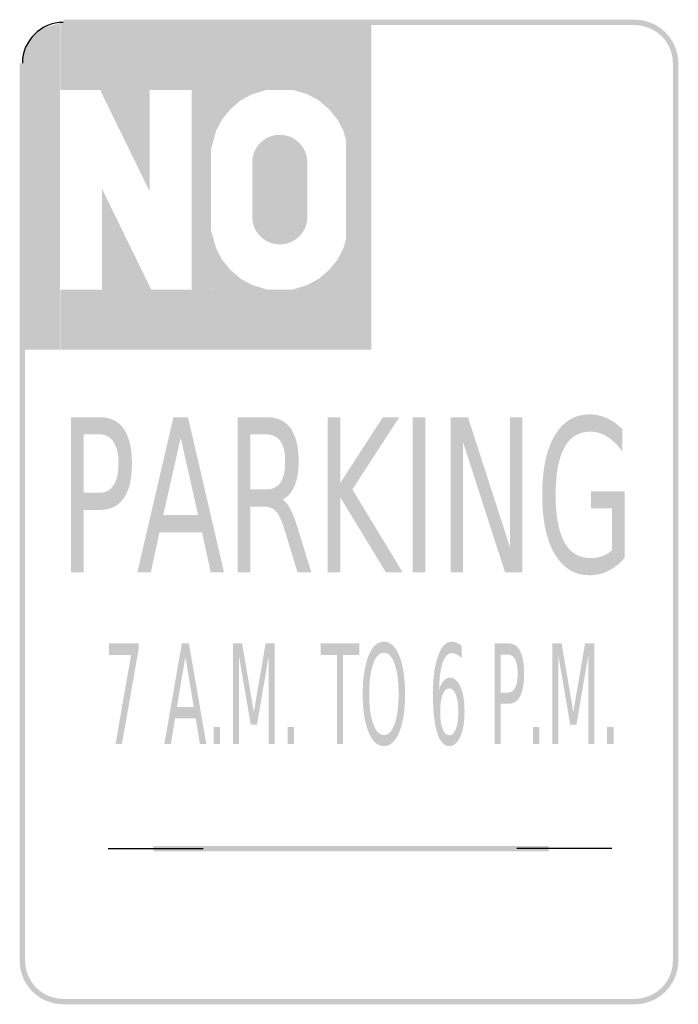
# Model space of a CAD drawing. Header units: inches. Extents: x -6 to 6, y -9 to 9.
import ezdxf

# ---------------------------------------------------------------- set-up
doc = ezdxf.new("R2010")
doc.units = ezdxf.units.IN
doc.header["$MEASUREMENT"] = 0

msp = doc.modelspace()

# ---------------------------------------------------------------- hatches: boundary and pattern name
for points in [[(-5.941, 8.315), (-5.265, 8.914), (-5.593, 8.817), (-5.817, 8.607), (-5.941, 8.315)], [(-5.94, 8.323), (-5.94, 2.962), (-5.267, 2.962), (-5.267, 8.91), (-5.94, 8.323)], [(-5.261, 7.693), (0.408, 7.693), (0.408, 8.918), (-5.261, 8.918), (-5.261, 7.693)], [(-5.207, 8.876), (5.207, 8.876), (5.207, 8.975), (-5.207, 8.975), (-5.207, 8.876)], [(6, 8.182), (5.996, 8.26), (5.985, 8.337), (5.966, 8.412), (5.94, 8.485), (5.906, 8.556), (5.866, 8.623), (5.82, 8.685), (5.768, 8.743), (5.71, 8.795), (5.647, 8.841), (5.581, 8.882), (5.51, 8.915), (5.437, 8.941), (5.361, 8.96), (5.284, 8.971), (5.207, 8.975), (5.207, 8.876), (5.275, 8.873), (5.342, 8.863), (5.408, 8.846), (5.472, 8.823), (5.534, 8.794), (5.592, 8.759), (5.647, 8.718), (5.698, 8.673), (5.743, 8.622), (5.784, 8.567), (5.819, 8.509), (5.848, 8.447), (5.871, 8.383), (5.888, 8.317), (5.898, 8.25), (5.901, 8.182), (6, 8.182)], [(-5.901, -8.182), (-5.901, 8.182), (-6, 8.182), (-6, -8.182), (-5.901, -8.182)], [(5.901, 8.182), (5.901, -8.182), (6, -8.182), (6, 8.182), (5.901, 8.182)], [(-3.635, 7.728), (-3.635, 5.85), (-4.532, 7.689), (-3.635, 7.728)], [(-1.825, 7.717), (-1.775, 7.612), (-1.397, 7.73), (-1.825, 7.717)], [(-0.698, 7.717), (-0.748, 7.612), (-1.126, 7.73), (-0.698, 7.717)], [(-2.869, 7.699), (-2.869, 4.036), (-2.514, 4.036), (-2.514, 7.699), (-2.869, 7.699)], [(-2.528, 7.696), (-2.143, 7.363), (-2.314, 7.154), (-2.528, 7.263), (-2.528, 7.696)], [(-2.527, 7.697), (-2.183, 7.321), (-1.979, 7.499), (-2.094, 7.71), (-2.527, 7.697)], [(-2.094, 7.71), (-1.979, 7.499), (-1.775, 7.612), (-1.825, 7.717), (-2.094, 7.71)], [(-0.429, 7.71), (-0.544, 7.499), (-0.748, 7.612), (-0.698, 7.717), (-0.429, 7.71)], [(0.004, 7.697), (-0.34, 7.321), (-0.544, 7.499), (-0.429, 7.71), (0.004, 7.697)], [(0.005, 7.696), (-0.38, 7.363), (-0.209, 7.154), (0.005, 7.263), (0.005, 7.696)], [(-0.053, 7.699), (-0.053, 4.036), (0.406, 4.036), (0.406, 7.699), (-0.053, 7.699)], [(-2.528, 7.263), (-2.314, 7.154), (-2.422, 6.947), (-2.528, 6.994), (-2.528, 7.263)], [(0.005, 7.263), (-0.209, 7.154), (-0.101, 6.947), (0.005, 6.994), (0.005, 7.263)], [(-2.528, 6.994), (-2.422, 6.947), (-2.528, 6.566), (-2.528, 6.994)], [(-0.759, 6.374), (-0.762, 6.423), (-0.769, 6.472), (-0.781, 6.52), (-0.798, 6.566), (-0.819, 6.611), (-0.844, 6.653), (-0.873, 6.693), (-0.906, 6.729), (-0.943, 6.762), (-0.983, 6.792), (-1.025, 6.817), (-1.069, 6.838), (-1.116, 6.855), (-1.164, 6.867), (-1.212, 6.874), (-1.261, 6.876), (-1.311, 6.874), (-1.359, 6.867), (-1.407, 6.855), (-1.454, 6.838), (-1.498, 6.817), (-1.54, 6.792), (-1.58, 6.762), (-1.616, 6.729), (-1.65, 6.693), (-1.679, 6.653), (-1.704, 6.611), (-1.725, 6.566), (-1.742, 6.52), (-1.754, 6.472), (-1.761, 6.423), (-1.764, 6.374), (-1.261, 6.374), (-0.759, 6.374)], [(0.005, 6.994), (-0.101, 6.947), (0.005, 6.566), (0.005, 6.994)], [(-1.764, 6.374), (-1.764, 5.381), (-0.759, 5.381), (-0.759, 6.374), (-1.764, 6.374)], [(-4.498, 4.01), (-4.498, 5.888), (-3.601, 4.049), (-4.498, 4.01)], [(-1.764, 5.381), (-1.761, 5.331), (-1.754, 5.283), (-1.742, 5.235), (-1.725, 5.188), (-1.704, 5.144), (-1.679, 5.102), (-1.65, 5.062), (-1.616, 5.026), (-1.58, 4.993), (-1.54, 4.963), (-1.498, 4.938), (-1.454, 4.917), (-1.407, 4.9), (-1.359, 4.888), (-1.311, 4.881), (-1.261, 4.879), (-1.212, 4.881), (-1.164, 4.888), (-1.116, 4.9), (-1.069, 4.917), (-1.025, 4.938), (-0.983, 4.963), (-0.943, 4.993), (-0.906, 5.026), (-0.873, 5.062), (-0.844, 5.102), (-0.819, 5.144), (-0.798, 5.188), (-0.781, 5.235), (-0.769, 5.283), (-0.762, 5.331), (-0.759, 5.381), (-1.261, 5.381), (-1.764, 5.381)], [(-2.528, 4.761), (-2.422, 4.808), (-2.528, 5.189), (-2.528, 4.761)], [(0.005, 4.761), (-0.101, 4.808), (0.005, 5.189), (0.005, 4.761)], [(-2.528, 4.492), (-2.314, 4.601), (-2.422, 4.808), (-2.528, 4.761), (-2.528, 4.492)], [(0.005, 4.492), (-0.209, 4.601), (-0.101, 4.808), (0.005, 4.761), (0.005, 4.492)], [(-2.528, 4.059), (-2.143, 4.392), (-2.314, 4.601), (-2.528, 4.492), (-2.528, 4.059)], [(0.005, 4.059), (-0.38, 4.392), (-0.209, 4.601), (0.005, 4.492), (0.005, 4.059)], [(-2.527, 4.058), (-2.183, 4.433), (-1.979, 4.256), (-2.094, 4.045), (-2.527, 4.058)], [(0.004, 4.058), (-0.34, 4.433), (-0.544, 4.256), (-0.429, 4.045), (0.004, 4.058)], [(-2.094, 4.045), (-1.979, 4.256), (-1.775, 4.142), (-1.825, 4.038), (-2.094, 4.045)], [(-1.825, 4.038), (-1.775, 4.142), (-1.397, 4.025), (-1.825, 4.038)], [(-0.698, 4.038), (-0.748, 4.142), (-1.126, 4.025), (-0.698, 4.038)], [(-0.429, 4.045), (-0.544, 4.256), (-0.748, 4.142), (-0.698, 4.038), (-0.429, 4.045)], [(-5.261, 2.962), (0.408, 2.962), (0.408, 4.056), (-5.261, 4.056), (-5.261, 2.962)], [(-0.389, 1.728), (-0.156, 1.728), (-0.156, 0.534), (0.617, 1.728), (0.916, 1.728), (0.062, 0.411), (0.977, -1.098), (0.671, -1.098), (-0.156, 0.263), (-0.156, -1.098), (-0.389, -1.098), (-0.389, 1.728)], [(1.159, 1.728), (1.392, 1.728), (1.392, -1.098), (1.159, -1.098), (1.159, 1.728)], [(1.854, 1.728), (2.168, 1.728), (2.931, -0.636), (2.931, 1.728), (3.157, 1.728), (3.157, -1.098), (2.843, -1.098), (2.08, 1.266), (2.08, -1.098), (1.854, -1.098), (1.854, 1.728)], [(-4.371, -2.397), (-3.834, -2.397), (-3.834, -2.503), (-4.137, -4.232), (-4.254, -4.232), (-3.97, -2.606), (-4.371, -2.606), (-4.371, -2.397)], [(-2.115, -2.397), (-1.947, -2.397), (-1.734, -3.646), (-1.52, -2.397), (-1.352, -2.397), (-1.352, -4.232), (-1.462, -4.232), (-1.462, -2.621), (-1.677, -3.879), (-1.79, -3.879), (-2.006, -2.621), (-2.006, -4.232), (-2.115, -4.232), (-2.115, -2.397)], [(-0.516, -2.397), (0.19, -2.397), (0.19, -2.606), (-0.107, -2.606), (-0.107, -4.232), (-0.22, -4.232), (-0.22, -2.606), (-0.516, -2.606), (-0.516, -2.397)], [(3.706, -2.397), (3.874, -2.397), (4.087, -3.646), (4.301, -2.397), (4.469, -2.397), (4.469, -4.232), (4.359, -4.232), (4.359, -2.621), (4.144, -3.879), (4.031, -3.879), (3.815, -2.621), (3.815, -4.232), (3.706, -4.232), (3.706, -2.397)], [(-2.468, -3.92), (-2.35, -3.92), (-2.35, -4.232), (-2.468, -4.232), (-2.468, -3.92)], [(-1.118, -3.92), (-1, -3.92), (-1, -4.232), (-1.118, -4.232), (-1.118, -3.92)], [(3.352, -3.92), (3.47, -3.92), (3.47, -4.232), (3.352, -4.232), (3.352, -3.92)], [(4.703, -3.92), (4.821, -3.92), (4.821, -4.232), (4.703, -4.232), (4.703, -3.92)], [(-3.564, -6.186), (3.639, -6.186), (3.639, -6.087), (-3.564, -6.087), (-3.564, -6.186)], [(-6, -8.182), (-5.996, -8.26), (-5.985, -8.337), (-5.966, -8.412), (-5.94, -8.485), (-5.906, -8.556), (-5.866, -8.623), (-5.82, -8.685), (-5.768, -8.743), (-5.71, -8.795), (-5.647, -8.842), (-5.581, -8.882), (-5.51, -8.915), (-5.437, -8.941), (-5.361, -8.96), (-5.284, -8.971), (-5.207, -8.975), (-5.207, -8.876), (-5.275, -8.873), (-5.342, -8.863), (-5.408, -8.846), (-5.472, -8.823), (-5.534, -8.794), (-5.592, -8.759), (-5.647, -8.718), (-5.697, -8.673), (-5.743, -8.622), (-5.784, -8.568), (-5.819, -8.509), (-5.848, -8.447), (-5.871, -8.383), (-5.887, -8.317), (-5.897, -8.25), (-5.901, -8.182), (-6, -8.182)], [(5.207, -8.975), (5.284, -8.971), (5.361, -8.96), (5.437, -8.941), (5.51, -8.915), (5.581, -8.882), (5.647, -8.842), (5.71, -8.795), (5.768, -8.743), (5.82, -8.685), (5.866, -8.623), (5.906, -8.556), (5.94, -8.485), (5.966, -8.412), (5.985, -8.337), (5.996, -8.26), (6, -8.182), (5.901, -8.182), (5.898, -8.25), (5.888, -8.317), (5.871, -8.383), (5.848, -8.447), (5.819, -8.509), (5.784, -8.568), (5.743, -8.622), (5.698, -8.673), (5.647, -8.718), (5.592, -8.759), (5.534, -8.794), (5.472, -8.823), (5.408, -8.846), (5.342, -8.863), (5.275, -8.873), (5.207, -8.876), (5.207, -8.975)], [(5.207, -8.876), (-5.207, -8.876), (-5.207, -8.975), (5.207, -8.975), (5.207, -8.876)]]:
    msp.add_hatch(color=7).paths.add_polyline_path(points)
h = msp.add_hatch(color=7)
edge = h.paths.add_edge_path()
edge.add_line((-5.066, 1.728), (-4.54, 1.728))
edge.add_spline(control_points=[(-4.54, 1.728), (-4.347, 1.728), (-4.202, 1.657), (-4.103, 1.514), (-4.004, 1.37), (-3.955, 1.16), (-3.955, 0.884), (-3.955, 0.605), (-4.004, 0.394), (-4.103, 0.252), (-4.202, 0.109), (-4.347, 0.038), (-4.54, 0.038)], knot_values=[0, 0, 0, 0, 1, 1, 1, 2, 2, 2, 3, 3, 3, 4, 4, 4, 4], degree=3, periodic=0)
edge.add_line((-4.54, 0.038), (-4.832, 0.038))
edge.add_line((-4.832, 0.038), (-4.832, -1.098))
edge.add_line((-4.832, -1.098), (-5.066, -1.098))
edge.add_line((-5.066, -1.098), (-5.066, 1.728))
edge = h.paths.add_edge_path(flags=0)
edge.add_line((-4.832, 1.414), (-4.832, 0.352))
edge.add_line((-4.832, 0.352), (-4.54, 0.352))
edge.add_spline(control_points=[(-4.54, 0.352), (-4.432, 0.352), (-4.348, 0.398), (-4.289, 0.49), (-4.229, 0.582), (-4.2, 0.714), (-4.2, 0.884), (-4.2, 1.053), (-4.229, 1.184), (-4.289, 1.276), (-4.348, 1.368), (-4.432, 1.414), (-4.54, 1.414)], knot_values=[0, 0, 0, 0, 1, 1, 1, 2, 2, 2, 3, 3, 3, 4, 4, 4, 4], degree=3, periodic=0)
edge.add_line((-4.54, 1.414), (-4.832, 1.414))
h = msp.add_hatch(color=7)
h.paths.add_polyline_path([(-3.199, 1.728), (-2.934, 1.728), (-2.278, -1.098), (-2.52, -1.098), (-2.678, -0.373), (-3.454, -0.373), (-3.61, -1.098), (-3.856, -1.098), (-3.199, 1.728)])
h.paths.add_polyline_path([(-3.067, 1.352), (-3.384, -0.055), (-2.75, -0.055), (-3.067, 1.352)], flags=0)
h = msp.add_hatch(color=7)
edge = h.paths.add_edge_path()
edge.add_spline(control_points=[(-1.212, 0.227), (-1.162, 0.199), (-1.113, 0.14), (-1.066, 0.049), (-1.019, -0.042), (-0.972, -0.167), (-0.924, -0.326)], knot_values=[0, 0, 0, 0, 1, 1, 1, 2, 2, 2, 2], degree=3, periodic=0)
edge.add_line((-0.924, -0.326), (-0.687, -1.098))
edge.add_line((-0.687, -1.098), (-0.938, -1.098))
edge.add_line((-0.938, -1.098), (-1.159, -0.373))
edge.add_spline(control_points=[(-1.159, -0.373), (-1.215, -0.184), (-1.27, -0.058), (-1.323, 0.004), (-1.377, 0.066), (-1.449, 0.097), (-1.542, 0.097)], knot_values=[0, 0, 0, 0, 1, 1, 1, 2, 2, 2, 2], degree=3, periodic=0)
edge.add_line((-1.542, 0.097), (-1.795, 0.097))
edge.add_line((-1.795, 0.097), (-1.795, -1.098))
edge.add_line((-1.795, -1.098), (-2.028, -1.098))
edge.add_line((-2.028, -1.098), (-2.028, 1.728))
edge.add_line((-2.028, 1.728), (-1.503, 1.728))
edge.add_spline(control_points=[(-1.503, 1.728), (-1.306, 1.728), (-1.159, 1.661), (-1.063, 1.526), (-0.966, 1.391), (-0.918, 1.187), (-0.918, 0.914), (-0.918, 0.736), (-0.943, 0.589), (-0.993, 0.471), (-1.043, 0.354), (-1.116, 0.273), (-1.212, 0.227)], knot_values=[0, 0, 0, 0, 1, 1, 1, 2, 2, 2, 3, 3, 3, 4, 4, 4, 4], degree=3, periodic=0)
edge = h.paths.add_edge_path(flags=0)
edge.add_line((-1.795, 1.414), (-1.795, 0.411))
edge.add_line((-1.795, 0.411), (-1.503, 0.411))
edge.add_spline(control_points=[(-1.503, 0.411), (-1.391, 0.411), (-1.306, 0.453), (-1.248, 0.539), (-1.191, 0.624), (-1.163, 0.749), (-1.163, 0.914), (-1.163, 1.08), (-1.191, 1.204), (-1.248, 1.288), (-1.306, 1.372), (-1.391, 1.414), (-1.503, 1.414)], knot_values=[0, 0, 0, 0, 1, 1, 1, 2, 2, 2, 3, 3, 3, 4, 4, 4, 4], degree=3, periodic=0)
edge.add_line((-1.503, 1.414), (-1.795, 1.414))
h = msp.add_hatch(color=7)
edge = h.paths.add_edge_path()
edge.add_line((4.793, -0.695), (4.793, 0.064))
edge.add_line((4.793, 0.064), (4.412, 0.064))
edge.add_line((4.412, 0.064), (4.412, 0.379))
edge.add_line((4.412, 0.379), (5.023, 0.379))
edge.add_line((5.023, 0.379), (5.023, -0.835))
edge.add_spline(control_points=[(5.023, -0.835), (4.934, -0.94), (4.834, -1.019), (4.726, -1.073), (4.618, -1.126), (4.502, -1.153), (4.379, -1.153), (4.11, -1.153), (3.9, -1.024), (3.748, -0.766), (3.596, -0.508), (3.521, -0.148), (3.521, 0.312), (3.521, 0.774), (3.596, 1.134), (3.748, 1.392), (3.9, 1.65), (4.11, 1.78), (4.379, 1.78), (4.491, 1.78), (4.597, 1.757), (4.698, 1.711), (4.8, 1.666), (4.893, 1.599), (4.978, 1.511)], knot_values=[0, 0, 0, 0, 1, 1, 1, 2, 2, 2, 3, 3, 3, 4, 4, 4, 5, 5, 5, 6, 6, 6, 7, 7, 7, 8, 8, 8, 8], degree=3, periodic=0)
edge.add_line((4.978, 1.511), (4.978, 1.104))
edge.add_spline(control_points=[(4.978, 1.104), (4.892, 1.224), (4.801, 1.314), (4.704, 1.374), (4.607, 1.435), (4.505, 1.465), (4.398, 1.465), (4.188, 1.465), (4.03, 1.369), (3.924, 1.176), (3.818, 0.982), (3.765, 0.695), (3.765, 0.312), (3.765, -0.069), (3.818, -0.356), (3.924, -0.549), (4.03, -0.742), (4.188, -0.839), (4.398, -0.839), (4.481, -0.839), (4.555, -0.827), (4.619, -0.804), (4.684, -0.78), (4.741, -0.744), (4.793, -0.695)], knot_values=[0, 0, 0, 0, 1, 1, 1, 2, 2, 2, 3, 3, 3, 4, 4, 4, 5, 5, 5, 6, 6, 6, 7, 7, 7, 8, 8, 8, 8], degree=3, periodic=0)
h = msp.add_hatch(color=7)
h.paths.add_polyline_path([(-3.046, -2.397), (-2.917, -2.397), (-2.599, -4.232), (-2.717, -4.232), (-2.793, -3.761), (-3.17, -3.761), (-3.245, -4.232), (-3.365, -4.232), (-3.046, -2.397)])
h.paths.add_polyline_path([(-2.982, -2.642), (-3.135, -3.555), (-2.828, -3.555), (-2.982, -2.642)], flags=0)
h = msp.add_hatch(color=7)
edge = h.paths.add_edge_path()
edge.add_spline(control_points=[(0.636, -2.364), (0.753, -2.364), (0.847, -2.45), (0.917, -2.623), (0.987, -2.795), (1.022, -3.027), (1.022, -3.317), (1.022, -3.606), (0.987, -3.837), (0.917, -4.009), (0.847, -4.182), (0.753, -4.268), (0.636, -4.268), (0.519, -4.268), (0.425, -4.182), (0.355, -4.01), (0.285, -3.838), (0.25, -3.607), (0.25, -3.317), (0.25, -3.027), (0.285, -2.795), (0.355, -2.623), (0.425, -2.45), (0.519, -2.364), (0.636, -2.364)], knot_values=[0, 0, 0, 0, 1, 1, 1, 2, 2, 2, 3, 3, 3, 4, 4, 4, 5, 5, 5, 6, 6, 6, 7, 7, 7, 8, 8, 8, 8], degree=3, periodic=0)
edge = h.paths.add_edge_path(flags=0)
edge.add_spline(control_points=[(0.636, -2.566), (0.554, -2.566), (0.489, -2.633), (0.441, -2.767), (0.393, -2.902), (0.368, -3.085), (0.368, -3.317), (0.368, -3.548), (0.393, -3.73), (0.441, -3.865), (0.489, -3.999), (0.554, -4.066), (0.636, -4.066), (0.718, -4.066), (0.783, -3.999), (0.831, -3.865), (0.879, -3.73), (0.903, -3.548), (0.903, -3.317), (0.903, -3.085), (0.879, -2.902), (0.831, -2.767), (0.783, -2.633), (0.718, -2.566), (0.636, -2.566)], knot_values=[0, 0, 0, 0, 1, 1, 1, 2, 2, 2, 3, 3, 3, 4, 4, 4, 5, 5, 5, 6, 6, 6, 7, 7, 7, 8, 8, 8, 8], degree=3, periodic=0)
h = msp.add_hatch(color=7)
edge = h.paths.add_edge_path()
edge.add_line((2.051, -2.438), (2.051, -2.664))
edge.add_spline(control_points=[(2.051, -2.664), (2.023, -2.635), (1.994, -2.612), (1.965, -2.596), (1.936, -2.581), (1.908, -2.573), (1.879, -2.573), (1.805, -2.573), (1.748, -2.628), (1.709, -2.739), (1.669, -2.85), (1.647, -3.017), (1.642, -3.24)], knot_values=[0, 0, 0, 0, 1, 1, 1, 2, 2, 2, 3, 3, 3, 4, 4, 4, 4], degree=3, periodic=0)
edge.add_spline(control_points=[(1.642, -3.24), (1.664, -3.169), (1.691, -3.114), (1.724, -3.076), (1.757, -3.038), (1.794, -3.019), (1.833, -3.019), (1.918, -3.019), (1.984, -3.075), (2.032, -3.187), (2.081, -3.299), (2.105, -3.451), (2.105, -3.643), (2.105, -3.832), (2.08, -3.983), (2.029, -4.097), (1.979, -4.211), (1.911, -4.268), (1.827, -4.268), (1.73, -4.268), (1.656, -4.186), (1.606, -4.024), (1.555, -3.861), (1.529, -3.625), (1.529, -3.317), (1.529, -3.027), (1.56, -2.795), (1.623, -2.623), (1.685, -2.45), (1.769, -2.364), (1.875, -2.364), (1.903, -2.364), (1.932, -2.37), (1.961, -2.383), (1.99, -2.395), (2.02, -2.413), (2.051, -2.438)], knot_values=[0, 0, 0, 0, 1, 1, 1, 2, 2, 2, 3, 3, 3, 4, 4, 4, 5, 5, 5, 6, 6, 6, 7, 7, 7, 8, 8, 8, 9, 9, 9, 10, 10, 10, 11, 11, 11, 12, 12, 12, 12], degree=3, periodic=0)
edge = h.paths.add_edge_path(flags=0)
edge.add_spline(control_points=[(1.827, -3.216), (1.776, -3.216), (1.736, -3.254), (1.706, -3.33), (1.677, -3.406), (1.662, -3.511), (1.662, -3.643), (1.662, -3.775), (1.677, -3.88), (1.706, -3.956), (1.736, -4.033), (1.776, -4.071), (1.827, -4.071), (1.878, -4.071), (1.918, -4.033), (1.947, -3.956), (1.977, -3.88), (1.992, -3.775), (1.992, -3.643), (1.992, -3.511), (1.977, -3.406), (1.947, -3.33), (1.918, -3.254), (1.878, -3.216), (1.827, -3.216)], knot_values=[0, 0, 0, 0, 1, 1, 1, 2, 2, 2, 3, 3, 3, 4, 4, 4, 5, 5, 5, 6, 6, 6, 7, 7, 7, 8, 8, 8, 8], degree=3, periodic=0)
h = msp.add_hatch(color=7)
edge = h.paths.add_edge_path()
edge.add_line((2.653, -2.397), (2.907, -2.397))
edge.add_spline(control_points=[(2.907, -2.397), (3.001, -2.397), (3.071, -2.444), (3.119, -2.537), (3.167, -2.63), (3.191, -2.766), (3.191, -2.945), (3.191, -3.127), (3.167, -3.263), (3.119, -3.356), (3.071, -3.449), (3.001, -3.495), (2.907, -3.495)], knot_values=[0, 0, 0, 0, 1, 1, 1, 2, 2, 2, 3, 3, 3, 4, 4, 4, 4], degree=3, periodic=0)
edge.add_line((2.907, -3.495), (2.766, -3.495))
edge.add_line((2.766, -3.495), (2.766, -4.232))
edge.add_line((2.766, -4.232), (2.653, -4.232))
edge.add_line((2.653, -4.232), (2.653, -2.397))
edge = h.paths.add_edge_path(flags=0)
edge.add_line((2.766, -2.601), (2.766, -3.291))
edge.add_line((2.766, -3.291), (2.907, -3.291))
edge.add_spline(control_points=[(2.907, -3.291), (2.96, -3.291), (3, -3.261), (3.029, -3.201), (3.058, -3.141), (3.072, -3.056), (3.072, -2.945), (3.072, -2.836), (3.058, -2.751), (3.029, -2.691), (3, -2.631), (2.96, -2.601), (2.907, -2.601)], knot_values=[0, 0, 0, 0, 1, 1, 1, 2, 2, 2, 3, 3, 3, 4, 4, 4, 4], degree=3, periodic=0)
edge.add_line((2.907, -2.601), (2.766, -2.601))

# ---------------------------------------------------------------- linework, layer by layer
at = {"color": 7}
for p, q in [((-4.387, -6.136), (-2.658, -6.136)), ((4.786, -6.136), (3.056, -6.136))]:
    msp.add_line(p, q, dxfattribs=at)
msp.add_open_spline([(-5.207, 8.926), (-5.617, 8.926), (-5.95, 8.593), (-5.95, 8.182)], degree=3, dxfattribs=at)

doc.saveas('drawing.dxf')
